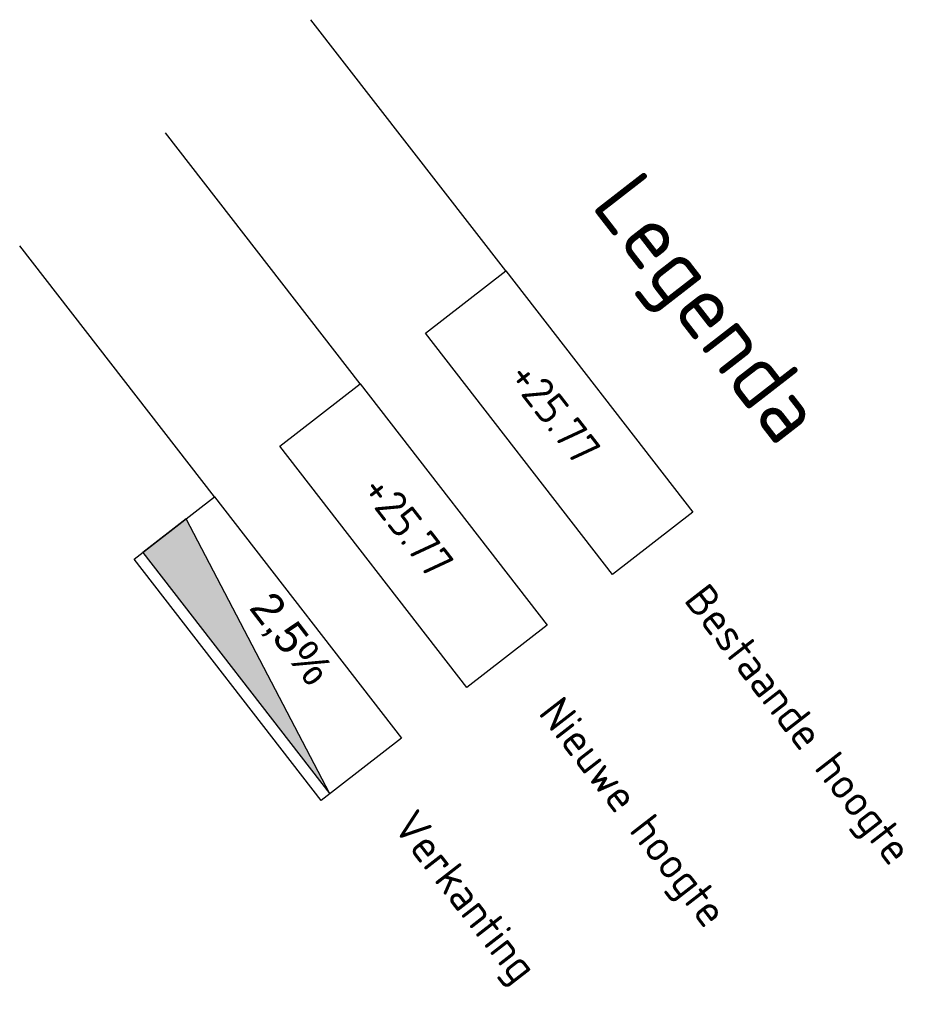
# Model space of a CAD drawing. Header units: metres. Extents: x 197059 to 198425, y 354536 to 355585.
# Tile 8 of 8: x 198411 to 198425, y 354536 to 354552. Entities that reach past the tile are written whole.
import ezdxf

# ---------------------------------------------------------------- set-up
doc = ezdxf.new("R2010")
doc.units = ezdxf.units.M
doc.layers.add('N-WE-VH-HOOGTE_BESTAAND-T', color=252, linetype='Continuous', lineweight=25)
doc.layers.add('N-WE-VH-HOOGTE_NIEUW-T', color=7, linetype='Continuous', lineweight=25)
doc.layers.add('N-WE-VH-VERHANG-G', color=30, linetype='Continuous')
doc.layers.add('X-XX-AL-LEGENDA-G', color=7, linetype='Continuous')
doc.styles.add('NLCS-ISO', font='NLCS-ISO.ttf')
doc.styles.add('NLCS_ISO', font='arial.ttf')

msp = doc.modelspace()

# ---------------------------------------------------------------- hatches: boundary and pattern name
at = {"layer": 'N-WE-VH-VERHANG-G', "transparency": 33554559}
h = msp.add_hatch(color=256, dxfattribs=at)
h.dxf.hatch_style = 1
h.paths.add_polyline_path([(198413.183, 354543.572), (198416.125, 354539.78), (198413.865, 354544.102)])

# ---------------------------------------------------------------- linework, layer by layer
at = {"layer": 'Defpoints', "color": 6, "flags": 128}
for points in [[(198418.893, 354548.003), (198415.828, 354551.953)], [(198416.602, 354546.225), (198413.537, 354550.176)], [(198414.311, 354544.447), (198411.246, 354548.398)]]:
    msp.add_lwpolyline(points, dxfattribs=at)
at = {"layer": 'N-WE-VH-VERHANG-G'}
msp.add_lwpolyline([(198413.183, 354543.572), (198416.125, 354539.78), (198413.865, 354544.102)], close=True, dxfattribs=at)
at = {"layer": 'X-XX-AL-LEGENDA-G', "flags": 128}
for points in [[(198418.893, 354548.003), (198421.835, 354544.21), (198420.571, 354543.23), (198417.629, 354547.022)], [(198416.602, 354546.225), (198419.544, 354542.433), (198418.28, 354541.452), (198415.338, 354545.244)], [(198414.311, 354544.447), (198417.253, 354540.655), (198415.989, 354539.674), (198413.046, 354543.467)]]:
    msp.add_lwpolyline(points, close=True, dxfattribs=at)

# ---------------------------------------------------------------- texts
at = {"layer": 'N-WE-VH-HOOGTE_BESTAAND-T', "style": 'NLCS-ISO'}
msp.add_text('+25.77', height=0.5, rotation=307.8058, dxfattribs=at).set_placement((198418.912, 354546.331))
at = {"layer": 'N-WE-VH-HOOGTE_NIEUW-T', "style": 'NLCS-ISO'}
msp.add_text('+25.77', height=0.5, rotation=307.8058, dxfattribs=at).set_placement((198416.602, 354544.549))
at = {"layer": 'N-WE-VH-VERHANG-G', "insert": (198415.238, 354543.005), "char_height": 0.5, "attachment_point": 1, "rotation": 307.4756, "style": 'NLCS_ISO'}
msp.add_mtext('2,5%', dxfattribs=at)
at = {"layer": 'X-XX-AL-LEGENDA-G', "width": 20, "attachment_point": 4, "rotation": 307.8058, "style": 'NLCS-ISO'}
for s, insert, char_height in [('Legenda', (198420.493, 354549.244), 1), ('Bestaande hoogte', (198421.816, 354542.93), 0.5), ('Nieuwe hoogte', (198419.525, 354541.152), 0.5), ('Verkanting', (198417.234, 354539.374), 0.5)]:
    msp.add_mtext(s, dxfattribs=dict(at, insert=insert, char_height=char_height))

doc.saveas('drawing.dxf')
